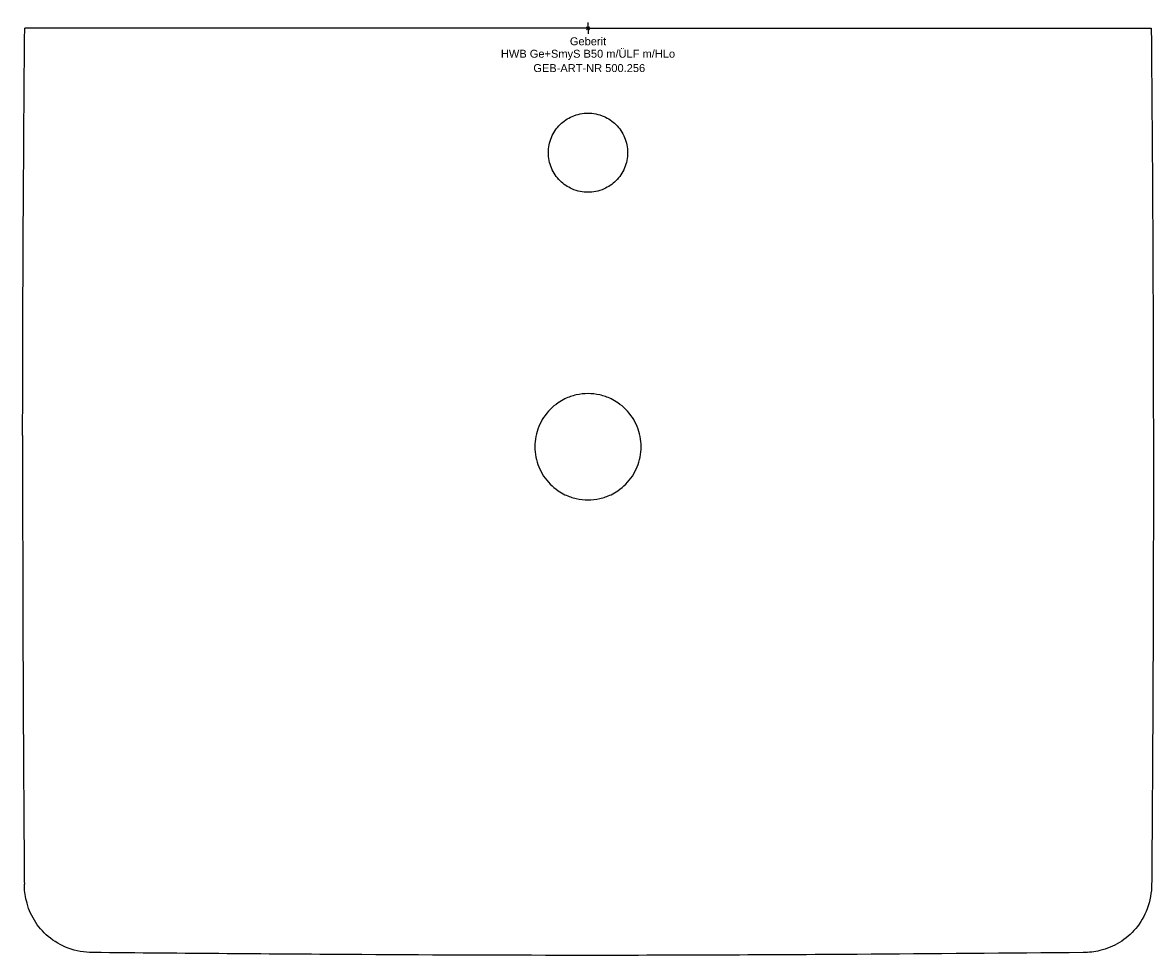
# Model space of a CAD drawing. Header units: millimetres. Extents: x -250 to 250, y -410 to 2.
import ezdxf
from ezdxf.enums import TextEntityAlignment as Align

# ---------------------------------------------------------------- set-up
doc = ezdxf.new("R2010")
doc.units = ezdxf.units.MM
doc.layers.get('0').update_dxf_attribs({"linetype": 'CONTINUOUS'})
for name, color, linetype, lineweight in [('Arbeitspunkt(DIN)', 7, 'CONTINUOUS', 25), ('GEB-ART-NR', 1, 'CONTINUOUS', 18), ('GEB-BEZUG', 2, 'CONTINUOUS', 25), ('GEB-TEXT', 5, 'CONTINUOUS', 18)]:
    doc.layers.add(name, color=color, linetype=linetype, lineweight=lineweight)
doc.layers.add('GEB-KONTUR-A', color=5, linetype='CONTINUOUS')
doc.styles.get("Standard").update_dxf_attribs({"font": 'arial.ttf'})

# ---------------------------------------------------------------- blocks, each defined once
blk = doc.blocks.new('Einfügepunkt')
at = {"layer": 'GEB-BEZUG'}
for p, q in [((-0.71, -0.71), (0.71, 0.71)), ((-0.71, 0.71), (0.71, -0.71))]:
    blk.add_line(p, q, dxfattribs=at)

msp = doc.modelspace()

# ---------------------------------------------------------------- linework, layer by layer
at = {"layer": 'Arbeitspunkt(DIN)', "ltscale": 25}
for q in [(-2.5, 0), (0, 2.5), (0, -2.5), (2.5, 0)]:
    msp.add_line((0, 0), q, dxfattribs=at)
at = {"layer": 'GEB-KONTUR-A', "ltscale": 25}
for p, q in [((-241.71, 0), (-249.08, 0)), ((0, 0), (-241.71, 0)), ((0, 0), (241.71, 0)), ((241.71, 0), (249.08, 0))]:
    msp.add_line(p, q, dxfattribs=at)
for centre, major_axis, ratio, end_param in [((242.49, -179.99), (7.5, 0.01), 0.00073, 0.001718), ((-241.74, -378.26), (-7.5, -0.06), 0.000415, 0.002215)]:
    msp.add_ellipse(centre, major_axis=major_axis, ratio=ratio, start_param=0, end_param=end_param, dxfattribs=at)
for points, knots in [([(-249.99, -179.99), (-249.96, -146.65), (-249.84, -113.32), (-249.5, -53.32), (-249.31, -26.66), (-249.08, 0)], [0, 0, 0, 0, 10.00003, 10.00003, 17.998966, 17.998966, 17.998966, 17.998966]), ([(249.08, 0), (249.36, -33.33), (249.59, -66.66), (249.88, -126.66), (249.96, -153.32), (249.99, -179.99)], [0, 0, 0, 0, 10.000023, 10.000023, 17.998966, 17.998966, 17.998966, 17.998966]), ([(0, -72.5), (-1.16, -72.5), (-2.32, -72.38), (-4.71, -71.9), (-5.92, -71.52), (-9.03, -70.14), (-10.79, -68.94), (-13.95, -65.82), (-15.26, -63.88), (-17.04, -59.6), (-17.5, -57.31), (-17.5, -52.69), (-17.04, -50.39), (-15.26, -46.12), (-13.95, -44.18), (-10.79, -41.06), (-9.02, -39.85), (-5.91, -38.48), (-4.7, -38.1), (-2.32, -37.62), (-1.16, -37.5), (0, -37.5)], [0.000001, 0.000001, 0.000001, 0.000001, 0.348801, 0.348801, 0.729934, 0.729934, 1.367133, 1.367133, 2.061963, 2.061963, 2.756371, 2.756371, 3.450694, 3.450694, 4.145366, 4.145366, 4.783544, 4.783544, 5.164314, 5.164314, 5.512507, 5.512507, 5.512507, 5.512507]), ([(0, -37.5), (1.16, -37.5), (2.32, -37.62), (4.7, -38.1), (5.92, -38.48), (9.02, -39.85), (10.79, -41.06), (13.95, -44.19), (15.26, -46.13), (17.04, -50.4), (17.5, -52.69), (17.5, -57.32), (17.04, -59.61), (15.26, -63.88), (13.95, -65.82), (10.79, -68.94), (9.02, -70.14), (5.92, -71.52), (4.71, -71.9), (2.32, -72.38), (1.16, -72.5), (0, -72.5)], [-5.512498, -5.512498, -5.512498, -5.512498, -5.16422, -5.16422, -4.783339, -4.783339, -4.14511, -4.14511, -3.450438, -3.450438, -2.756124, -2.756124, -2.061707, -2.061707, -1.366877, -1.366877, -0.729729, -0.729729, -0.348711, -0.348711, -0.000001, -0.000001, -0.000001, -0.000001]), ([(0, -161.5), (-1.76, -161.5), (-3.51, -161.7), (-6.93, -162.48), (-8.6, -163.06), (-11.23, -164.33), (-12.25, -164.91), (-14.48, -166.43), (-15.65, -167.41), (-17.8, -169.58), (-18.76, -170.77), (-20.45, -173.31), (-21.16, -174.67), (-22.32, -177.49), (-22.76, -178.96), (-23.35, -181.95), (-23.5, -183.47), (-23.5, -186.53), (-23.35, -188.05), (-22.76, -191.04), (-22.32, -192.51), (-21.16, -195.33), (-20.45, -196.69), (-18.76, -199.23), (-17.8, -200.42), (-15.65, -202.59), (-14.48, -203.57), (-12.25, -205.09), (-11.23, -205.67), (-8.6, -206.94), (-6.93, -207.52), (-3.51, -208.3), (-1.76, -208.5), (0, -208.5)], [-7.388401, -7.388401, -7.388401, -7.388401, -6.861445, -6.861445, -6.33458, -6.33458, -5.983498, -5.983498, -5.525608, -5.525608, -5.067776, -5.067776, -4.609898, -4.609898, -4.152076, -4.152076, -3.694202, -3.694202, -3.236329, -3.236329, -2.778506, -2.778506, -2.320629, -2.320629, -1.862796, -1.862796, -1.404906, -1.404906, -1.053824, -1.053824, -0.526958, -0.526958, -0.000001, -0.000001, -0.000001, -0.000001]), ([(0, -208.5), (1.76, -208.5), (3.51, -208.3), (6.93, -207.52), (8.6, -206.94), (11.23, -205.67), (12.25, -205.09), (14.48, -203.57), (15.65, -202.59), (17.8, -200.42), (18.76, -199.23), (20.45, -196.69), (21.16, -195.33), (22.32, -192.51), (22.76, -191.04), (23.35, -188.05), (23.5, -186.53), (23.5, -183.47), (23.35, -181.95), (22.76, -178.96), (22.32, -177.49), (21.16, -174.67), (20.45, -173.31), (18.76, -170.77), (17.8, -169.58), (15.65, -167.41), (14.48, -166.43), (12.25, -164.91), (11.23, -164.33), (8.6, -163.06), (6.93, -162.48), (3.51, -161.7), (1.76, -161.5), (0, -161.5)], [0.000001, 0.000001, 0.000001, 0.000001, 0.526958, 0.526958, 1.053824, 1.053824, 1.404906, 1.404906, 1.862796, 1.862796, 2.320629, 2.320629, 2.778506, 2.778506, 3.236329, 3.236329, 3.694202, 3.694202, 4.152076, 4.152076, 4.609898, 4.609898, 5.067776, 5.067776, 5.525608, 5.525608, 5.983498, 5.983498, 6.33458, 6.33458, 6.861445, 6.861445, 7.388401, 7.388401, 7.388401, 7.388401]), ([(-249.99, -179.99), (-250, -186.69), (-250, -193.2), (-250, -201.07), (-250, -202.6), (-250, -205.66), (-250, -207.19), (-250, -213.42), (-249.99, -218.01), (-249.98, -226.73), (-249.97, -230.88), (-249.96, -239.57), (-249.95, -244.1), (-249.93, -252), (-249.92, -255.43), (-249.89, -263.22), (-249.88, -267.53), (-249.85, -274.67), (-249.84, -277.57), (-249.81, -284.58), (-249.8, -288.63), (-249.77, -295.1), (-249.75, -297.6), (-249.72, -304.46), (-249.7, -308.74), (-249.67, -314.62), (-249.66, -316.33), (-249.62, -322.43), (-249.6, -326.7), (-249.56, -332.07), (-249.56, -333.29), (-249.54, -336.39), (-249.53, -338.27), (-249.49, -343.37), (-249.47, -346.54), (-249.42, -354.14), (-249.39, -358.49), (-249.36, -362.96), (-249.35, -363.27), (-249.35, -363.57)], [0, 0, 0, 0, 0.074522, 0.074522, 0.092677, 0.092677, 0.111111, 0.111111, 0.168215, 0.168215, 0.222222, 0.222222, 0.284118, 0.284118, 0.333333, 0.333333, 0.398477, 0.398477, 0.444444, 0.444444, 0.511991, 0.511991, 0.555556, 0.555556, 0.634033, 0.634033, 0.666667, 0.666667, 0.752317, 0.752317, 0.777778, 0.777778, 0.817991, 0.817991, 0.888889, 0.888889, 0.992457, 0.992457, 1, 1, 1, 1]), ([(249.99, -179.99), (250, -186.69), (250, -193.2), (250, -201.07), (250, -202.6), (250, -205.66), (250, -207.19), (250, -213.42), (249.99, -218.01), (249.98, -226.73), (249.97, -230.88), (249.96, -239.57), (249.95, -244.1), (249.93, -252), (249.92, -255.43), (249.89, -263.22), (249.88, -267.53), (249.85, -274.67), (249.84, -277.57), (249.81, -284.58), (249.8, -288.63), (249.77, -295.1), (249.75, -297.6), (249.72, -304.46), (249.7, -308.74), (249.67, -314.62), (249.66, -316.33), (249.62, -322.43), (249.6, -326.7), (249.56, -332.07), (249.56, -333.29), (249.54, -336.39), (249.53, -338.27), (249.49, -343.37), (249.47, -346.54), (249.42, -354.14), (249.39, -358.49), (249.36, -362.96), (249.35, -363.27), (249.35, -363.57)], [0, 0, 0, 0, 0.074522, 0.074522, 0.092677, 0.092677, 0.111111, 0.111111, 0.168215, 0.168215, 0.222222, 0.222222, 0.284118, 0.284118, 0.333333, 0.333333, 0.398477, 0.398477, 0.444444, 0.444444, 0.511991, 0.511991, 0.555556, 0.555556, 0.634033, 0.634033, 0.666667, 0.666667, 0.752317, 0.752317, 0.777778, 0.777778, 0.817991, 0.817991, 0.888889, 0.888889, 0.992457, 0.992457, 1, 1, 1, 1]), ([(-249.35, -363.57), (-249.34, -365.2), (-249.33, -366.83), (-249.32, -368.47), (-249.3, -370.1), (-249.29, -371.74), (-249.28, -373.38), (-249.27, -375.02), (-249.25, -376.67), (-249.24, -378.31)], [0, 0, 0, 0, 0.3333333, 0.3333333, 0.3333333, 0.6666667, 0.6666667, 0.6666667, 0.9999987, 0.9999987, 0.9999987, 0.9999987]), ([(249.35, -363.57), (249.34, -365.2), (249.33, -366.83), (249.32, -368.47), (249.3, -370.1), (249.29, -371.74), (249.28, -373.38), (249.27, -375.02), (249.25, -376.67), (249.24, -378.31)], [0, 0, 0, 0, 0.3333333, 0.3333333, 0.3333333, 0.6666667, 0.6666667, 0.6666667, 0.9999987, 0.9999987, 0.9999987, 0.9999987]), ([(-218.99, -408.58), (-222.68, -408.55), (-226.42, -407.9), (-233.06, -405.42), (-236.08, -403.67), (-241.07, -399.46), (-243.17, -397), (-246.42, -391.65), (-247.62, -388.71), (-248.93, -383.28), (-249.22, -380.79), (-249.24, -378.31)], [0, 0, 0, 0, 1.106469, 1.106469, 2.123579, 2.123579, 3.067486, 3.067486, 4.000537, 4.000537, 4.742695, 4.742695, 4.742695, 4.742695]), ([(249.24, -378.31), (249.21, -382), (248.56, -385.74), (246.1, -392.37), (244.35, -395.39), (240.14, -400.39), (237.69, -402.49), (232.35, -405.74), (229.4, -406.95), (223.97, -408.27), (221.47, -408.56), (218.99, -408.58)], [0, 0, 0, 0, 1.105762, 1.105762, 2.122274, 2.122274, 3.065876, 3.065876, 3.999023, 3.999023, 4.742704, 4.742704, 4.742704, 4.742704]), ([(0, -409.83), (-33.34, -409.82), (-66.67, -409.7), (-139.67, -409.27), (-179.33, -408.93), (-218.99, -408.58)], [0, 0, 0, 0, 10.000052, 10.000052, 21.899376, 21.899376, 21.899376, 21.899376]), ([(218.99, -408.58), (185.66, -408.88), (152.33, -409.16), (79.33, -409.65), (39.66, -409.82), (0, -409.83)], [0, 0, 0, 0, 10.000003, 10.000003, 21.900045, 21.900045, 21.900045, 21.900045])]:
    msp.add_open_spline(points, degree=3, knots=knots, dxfattribs=at)

# ---------------------------------------------------------------- block references
at = {"ltscale": 25}
msp.add_blockref('Einfügepunkt', (0, 0), dxfattribs=at)

# ---------------------------------------------------------------- texts
at = {"layer": 'GEB-ART-NR'}
msp.add_text('GEB-ART-NR 500.256', height=3.5, dxfattribs=at).set_placement((0.55, -19.34), align=Align.CENTER)
at = {"layer": 'GEB-TEXT'}
for s, p in [('Geberit', (0, -7.5)), ('HWB Ge+SmyS B50 m/ÜLF m/HLo', (0, -13))]:
    msp.add_text(s, height=3.5, dxfattribs=at).set_placement(p, align=Align.CENTER)

doc.saveas('drawing.dxf')
